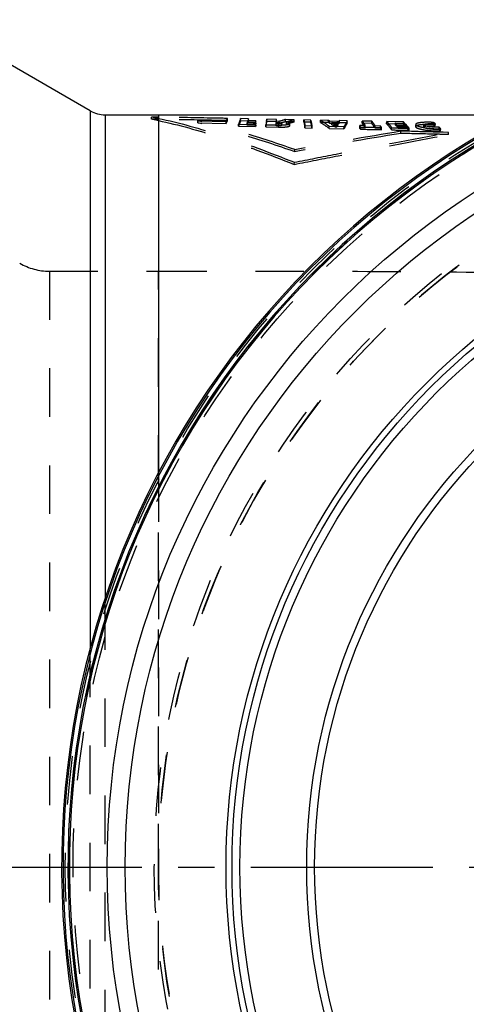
# Model space of a CAD drawing. Header units: millimetres. Extents: x 318 to 682, y 378 to 621.
# Tile 3 of 5: x 443 to 503, y 479 to 611. Entities that reach past the tile are written whole.
import ezdxf

# ---------------------------------------------------------------- set-up
doc = ezdxf.new("R2010")
doc.units = ezdxf.units.MM
doc.header["$LTSCALE"] = 65.185185
doc.linetypes.add('CENTER', pattern=[0.6, 0.375, -0.075, 0.075, -0.075])
doc.linetypes.add('HIDDEN', pattern=[0.2, 0.1, -0.1])
for name, color, linetype in [('ACHSEN_S', 7, 'CONTINUOUS'), ('KOERPER', 7, 'CONTINUOUS'), ('KONST.EL_MIT_GEO', 7, 'CONTINUOUS')]:
    doc.layers.add(name, color=color, linetype=linetype)

msp = doc.modelspace()

# ---------------------------------------------------------------- linework, layer by layer
at = {"layer": 'ACHSEN_S', "color": 2, "linetype": 'CENTER'}
msp.add_line((318, 497.35), (682, 497.35), dxfattribs=at)
at = {"layer": 'KOERPER', "color": 7, "linetype": 'Continuous'}
for p, q in [((452.86, 598.89), (433.93, 609.81)), ((454.86, 598.35), (510.14, 598.35))]:
    msp.add_line(p, q, dxfattribs=at)
at = {"layer": 'KOERPER', "color": 8, "linetype": 'HIDDEN'}
for p in [(447.37, 577.35), (462, 444.5)]:
    msp.add_line(p, (462, 577.35), dxfattribs=at)
msp.add_arc((563, 497.35), 101, 75.0798, 360, dxfattribs=at)
msp.add_open_spline([(462, 577.35), (469.16, 577.35), (483.39, 577.36), (504.56, 577.28), (525.31, 576.86), (538.96, 576.07), (545.67, 575.45)], degree=3, knots=[0, 0, 0, 0, 0.25649, 0.510167, 0.758595, 1, 1, 1, 1], dxfattribs=at)
at = {"layer": 'KONST.EL_MIT_GEO', "color": 7, "linetype": 'Continuous'}
for p, q in [((452.86, 598.89), (452.86, 526.68)), ((454.86, 598.35), (454.86, 533.38)), ((462, 598.35), (462, 550.2))]:
    msp.add_line(p, q, dxfattribs=at)
at = {"layer": 'KONST.EL_MIT_GEO', "color": 8, "linetype": 'HIDDEN'}
for p, q in [((461.06, 597.76), (461.06, 598.05)), ((461.17, 598.05), (461.06, 598.05)), ((462, 597.74), (461.06, 597.76)), ((461.69, 598.04), (461.17, 598.05)), ((462, 598.04), (461.69, 598.04)), ((467.29, 597.26), (467.29, 597.55)), ((467.29, 597.55), (471.1, 597.47)), ((471.31, 597.56), (471.31, 597.86)), ((473.06, 597.53), (473.06, 597.83)), ((474.11, 597.81), (473.06, 597.83)), ((474.02, 597.26), (474.03, 597.56)), ((475.1, 597.53), (474.03, 597.56)), ((474.11, 597.51), (474.11, 597.81)), ((476.56, 597.76), (476.45, 597.02)), ((476.55, 597.46), (476.56, 597.76)), ((477.87, 597.73), (476.56, 597.76)), ((477.84, 597.02), (477.87, 597.73)), ((479.09, 597.41), (479.1, 597.71)), ((480.26, 597.69), (479.1, 597.71)), ((480.25, 597.39), (480.26, 597.69)), ((481.56, 597.37), (481.57, 597.66)), ((482.49, 597.64), (481.57, 597.66)), ((482.48, 597.35), (482.49, 597.64)), ((483.79, 597.32), (483.8, 597.62)), ((484.75, 597.6), (483.8, 597.62)), ((484.86, 597.6), (484.75, 597.6)), ((484.85, 597.3), (484.86, 597.6)), ((486.32, 597.27), (486.33, 597.57)), ((487.39, 597.55), (486.33, 597.57)), ((487.38, 597.25), (487.39, 597.55)), ((467.29, 597.26), (471.1, 597.17)), ((471.1, 597.17), (471.1, 597.47)), ((472.78, 596.82), (472.79, 597.11)), ((472.78, 596.82), (475.07, 596.76)), ((472.79, 597.11), (475.08, 597.06)), ((474.11, 597.51), (473.06, 597.53)), ((473.93, 596.97), (473.94, 597.26)), ((475.11, 596.94), (473.93, 596.97)), ((474.07, 597.26), (473.94, 597.26)), ((473.97, 597.1), (473.98, 597.4)), ((473.97, 597.1), (475.05, 597.08)), ((473.98, 597.4), (475.06, 597.38)), ((475.09, 597.24), (474.02, 597.26)), ((474.33, 597.25), (474.07, 597.26)), ((474.72, 597.24), (474.33, 597.25)), ((474.85, 597.24), (474.72, 597.24)), ((475.11, 597.23), (474.85, 597.24)), ((475.05, 597.08), (475.06, 597.38)), ((475.07, 596.76), (475.08, 597.06)), ((475.09, 597.24), (475.1, 597.53)), ((475.11, 596.94), (475.11, 597.23)), ((476.44, 596.73), (476.45, 597.02)), ((476.44, 596.73), (478.14, 596.69)), ((476.45, 597.02), (478.14, 596.98)), ((477.86, 597.44), (476.55, 597.46)), ((477.83, 596.87), (477.84, 597.17)), ((478.15, 596.87), (477.83, 596.87)), ((477.84, 597.31), (478.16, 597.31)), ((478.15, 597.16), (477.84, 597.17)), ((477.84, 597.02), (478.15, 597.01)), ((478.24, 597.47), (477.85, 597.48)), ((478.23, 597.17), (477.85, 597.18)), ((478.14, 596.69), (478.16, 597.31)), ((478.23, 597.17), (478.24, 597.47)), ((478.6, 596.93), (478.61, 597.22)), ((480.25, 597.39), (479.09, 597.41)), ((479.21, 597.09), (479.22, 597.38)), ((479.68, 596.9), (479.69, 597.2)), ((482.48, 597.35), (481.56, 597.37)), ((481.69, 596.6), (481.7, 596.89)), ((481.69, 596.6), (482.66, 596.57)), ((481.7, 596.89), (482.67, 596.87)), ((482.66, 596.57), (482.67, 596.87)), ((484.85, 597.3), (483.79, 597.32)), ((484.95, 596.52), (484.96, 596.81)), ((484.95, 596.52), (486.94, 596.47)), ((484.96, 596.81), (486.96, 596.76)), ((485.05, 597.18), (485.06, 597.48)), ((486.25, 597.16), (485.05, 597.18)), ((485.99, 597.46), (485.06, 597.48)), ((485.31, 597.02), (485.32, 597.32)), ((485.31, 597.02), (486.15, 597)), ((485.32, 597.32), (486.16, 597.3)), ((485.64, 597.1), (485.59, 597.13)), ((485.8, 596.69), (485.81, 596.98)), ((485.95, 596.68), (485.8, 596.69)), ((485.96, 596.98), (485.81, 596.98)), ((485.95, 596.68), (485.96, 596.98)), ((486.26, 597.46), (485.99, 597.46)), ((486.09, 597.19), (486.05, 597.12)), ((486.15, 597), (486.16, 597.3)), ((486.25, 597.16), (486.26, 597.46)), ((487.38, 597.25), (486.32, 597.27)), ((486.94, 596.47), (486.96, 596.76)), ((489.06, 596.61), (489.07, 596.91)), ((489.78, 596.6), (489.06, 596.61)), ((489.15, 596.9), (489.07, 596.91)), ((489.79, 596.89), (489.15, 596.9)), ((489.16, 596.42), (489.17, 596.71)), ((489.38, 597.22), (489.39, 597.51)), ((490.68, 597.19), (489.38, 597.22)), ((490.69, 597.49), (489.39, 597.51)), ((489.78, 596.6), (489.79, 596.89)), ((490.68, 597.19), (490.69, 597.49)), ((491.13, 596.56), (491.14, 596.86)), ((491.85, 596.55), (491.13, 596.56)), ((491.86, 596.84), (491.14, 596.86)), ((491.85, 596.55), (491.86, 596.84)), ((491.98, 596.35), (491.99, 596.64)), ((492.67, 597.15), (492.68, 597.45)), ((494.91, 597.11), (492.67, 597.15)), ((494.92, 597.41), (492.68, 597.45)), ((493.34, 596.32), (493.35, 596.61)), ((493.86, 596.97), (493.88, 597.27)), ((493.86, 596.97), (495.08, 596.95)), ((493.88, 597.27), (495.09, 597.24)), ((493.98, 596.84), (493.99, 597.13)), ((495.21, 596.81), (493.98, 596.84)), ((494.13, 597.13), (493.99, 597.13)), ((494.68, 597.12), (494.13, 597.13)), ((494.14, 596.66), (494.15, 596.95)), ((494.14, 596.66), (495.37, 596.63)), ((494.15, 596.95), (495.39, 596.92)), ((494.27, 596.49), (494.28, 596.79)), ((495.51, 596.47), (494.27, 596.49)), ((494.42, 596.79), (494.28, 596.79)), ((494.84, 596.78), (494.42, 596.79)), ((494.81, 597.12), (494.68, 597.12)), ((495.09, 597.11), (494.81, 597.12)), ((494.98, 596.77), (494.84, 596.78)), ((494.91, 597.11), (494.92, 597.41)), ((494.94, 597.39), (494.92, 597.41)), ((495.11, 596.77), (494.98, 596.77)), ((495.08, 596.95), (495.09, 597.24)), ((495.22, 597.11), (495.09, 597.11)), ((495.38, 596.76), (495.11, 596.77)), ((495.21, 596.81), (495.22, 597.11)), ((495.24, 597.09), (495.22, 597.11)), ((495.37, 596.63), (495.39, 596.92)), ((495.53, 596.76), (495.38, 596.76)), ((495.51, 596.47), (495.53, 596.76)), ((495.68, 596.26), (495.7, 596.56)), ((496.59, 597.06), (496.57, 596.77)), ((496.61, 596.7), (496.62, 596.99)), ((496.61, 596.7), (496.62, 596.68)), ((496.62, 596.99), (496.64, 596.98)), ((496.62, 596.68), (496.64, 596.98)), ((497.65, 597.01), (497.64, 596.72)), ((497.66, 596.67), (497.67, 596.97)), ((497.67, 596.66), (497.66, 596.67)), ((497.67, 596.66), (497.69, 596.95)), ((497.69, 596.95), (497.67, 596.97)), ((498.98, 597.03), (498.99, 597.33)), ((499.2, 596.85), (499.22, 597.15)), ((499.71, 596.39), (499.73, 596.69)), ((499.93, 596.18), (499.95, 596.47)), ((494.58, 595.85), (494.6, 596.14)), ((496.03, 596.11), (494.6, 596.14)), ((500.28, 596), (499.58, 596.02)), ((500.99, 595.98), (500.28, 596)), ((500.97, 595.69), (500.99, 595.98)), ((480.32, 593.38), (480.33, 593.67)), ((480.26, 591.69), (480.28, 591.97)), ((447.37, 577.35), (447.37, 417.35)), ((462, 550.2), (462, 497.35)), ((454.86, 461.32), (454.86, 533.38)), ((452.86, 468.02), (452.86, 526.68))]:
    msp.add_line(p, q, dxfattribs=at)
for radius in [113.5, 113, 112.46, 101.54, 101]:
    msp.add_circle((563, 497.35), radius, dxfattribs=at)
at = {"layer": 'KONST.EL_MIT_GEO', "color": 7, "linetype": 'Continuous'}
for radius in [107.87, 105.45, 91.9, 91.1, 90.03, 81.07, 80]:
    msp.add_circle((563, 497.35), radius, dxfattribs=at)
for centre, radius, start, end in [((563, 497.35), 114, 93.6597, 86.3403), ((563, 497.35), 113.8, 93.6729, 86.3271), ((563, 497.35), 113.15, 93.7112, 86.2888), ((563, 497.35), 112.96, 93.7219, 86.2781), ((454.86, 602.35), 4, 240, 270)]:
    msp.add_arc(centre, radius, start, end, dxfattribs=at)
at = {"layer": 'KONST.EL_MIT_GEO', "color": 8, "linetype": 'HIDDEN'}
for centre, radius, start, end in [((451.27, 546.28), 52.7, 78.2481, 79.2851), ((451.27, 545.84), 52.84, 78.282, 79.3161), ((485.15, 594.02), 11.67, 161.0514, 162.3377), ((453.67, 598.85), 24.23, 356.7485, 357.3613), ((491.87, 550.8), 48.61, 105.4556, 106.2815), ((490.96, 554.06), 45.24, 105.2015, 105.4487), ((493.43, 551.16), 48.36, 105.8018, 107.0827), ((479.1, 587.82), 11.35, 58.3415, 59.4895), ((513.75, 580.04), 32.54, 147.4066, 147.6432), ((610.54, 529.04), 140.92, 150.9144, 151.28), ((491.07, 591.81), 17.89, 162.7878, 163.2499), ((491.38, 592.05), 18.21, 162.9159, 163.3711), ((484.95, 593.75), 11.48, 160.8955, 162.2009), ((499.01, 591.35), 24.63, 166.1612, 166.5385), ((499.72, 591.53), 25.35, 166.3006, 166.6682), ((510.6, 588.82), 36.41, 167.1165, 167.4019), ((511.71, 588.95), 37.53, 167.2391, 167.5167), ((695.63, 564.66), 221.53, 171.4836, 171.6757), ((438.5, 599.53), 39.42, 356.138, 356.346), ((439.74, 599.66), 38.18, 356.2595, 356.4748), ((452.88, 598.66), 25.02, 356.6103, 357.2021), ((478.21, 599.65), 2.49, 268.6454, 270.247), ((491.62, 551.19), 47.89, 105.1647, 106.2366), ((493.39, 550.8), 48.4, 105.75, 107.03), ((479.11, 587.54), 11.33, 58.3549, 59.5023), ((477.92, 585.7), 13.52, 54.3737, 56.8686), ((478.14, 586.32), 13.13, 55.4592, 56.8746), ((477.54, 585.44), 14.19, 54.3844, 55.1909), ((525.5, 572.16), 46.54, 147.7391, 148.2012), ((530.84, 569.33), 52.71, 148.1831, 148.3697), ((523.39, 573.96), 43.94, 147.9253, 148.083), ((512.59, 580.34), 31.25, 147.1893, 147.4355), ((595.47, 536.57), 123.96, 150.6903, 151.1056), ((480.74, 592.2), 9.41, 26.6435, 27.988), ((480.73, 592.48), 9.44, 26.6434, 27.988), ((485.03, 592), 8.2, 32.0417, 33.7043), ((485.03, 592.27), 8.22, 32.1027, 33.7667), ((488.85, 592.33), 6.83, 41.3441, 42.8224), ((488.85, 592.6), 6.85, 41.3982, 42.8768), ((487.98, 591.58), 7.98, 37.9875, 39.4687), ((487.98, 591.86), 8.01, 38.0405, 39.5223), ((490.31, 592.21), 6.72, 44.7715, 46.81), ((490.29, 592.47), 6.77, 44.8237, 46.6304), ((489.59, 591.52), 7.72, 41.4538, 43.3121), ((489.57, 591.77), 7.78, 41.5049, 43.1974), ((488.65, 590.71), 8.95, 38.2955, 39.9802), ((488.65, 590.98), 8.98, 38.3436, 40.0288), ((493.87, 590.46), 8.32, 50.181, 52.1468), ((493.87, 590.72), 8.36, 50.2169, 52.1822), ((492.55, 588.99), 10.3, 44.2252, 45.932), ((492.54, 589.25), 10.34, 44.2615, 45.9683), ((668.85, -453.49), 1063.72, 99.42946, 100.20924), ((670.47, -459.69), 1070.38, 99.45717, 100.23241), ((447.37, 585.35), 8, 240, 270)]:
    msp.add_arc(centre, radius, start, end, dxfattribs=at)
for points, knots in [([(471.31, 597.86), (470.54, 597.88), (467.43, 597.94), (464.33, 597.99), (462, 598.04)], [0, 0, 0, 0, 0.250993, 1, 1, 1, 1]), ([(462, 597.87), (464.85, 597.28), (471.02, 595.5), (477.03, 593.27), (480.28, 591.97)], [0, 0, 0, 0, 0.454387, 1, 1, 1, 1]), ([(471.31, 597.56), (470.53, 597.58), (467.43, 597.64), (464.33, 597.7), (462, 597.74)], [0, 0, 0, 0, 0.250706, 1, 1, 1, 1]), ([(462, 597.57), (464.75, 597), (470.92, 595.25), (476.93, 593.02), (480.26, 591.69)], [0, 0, 0, 0, 0.439008, 1, 1, 1, 1]), ([(480.33, 593.67), (478.06, 594.48), (473.75, 595.91), (469.37, 597.09), (467.29, 597.55)], [0, 0, 0, 0, 0.530894, 1, 1, 1, 1]), ([(471.1, 597.47), (471.12, 597.5), (471.19, 597.64), (471.26, 597.77), (471.31, 597.86)], [0, 0, 0, 0, 0.265676, 1, 1, 1, 1]), ([(471.1, 597.17), (471.12, 597.21), (471.18, 597.34), (471.26, 597.47), (471.31, 597.56)], [0, 0, 0, 0, 0.265631, 1, 1, 1, 1]), ([(473.06, 597.83), (473.04, 597.77), (472.94, 597.54), (472.85, 597.3), (472.79, 597.11)], [0, 0, 0, 0, 0.223648, 1, 1, 1, 1]), ([(481.57, 597.66), (481.58, 597.61), (481.63, 597.35), (481.67, 597.09), (481.7, 596.89)], [0, 0, 0, 0, 0.224818, 1, 1, 1, 1]), ([(482.67, 596.87), (482.66, 596.94), (482.61, 597.2), (482.55, 597.46), (482.49, 597.64)], [0, 0, 0, 0, 0.274422, 1, 1, 1, 1]), ([(483.8, 597.62), (483.9, 597.56), (484.3, 597.31), (484.68, 597.03), (484.96, 596.81)], [0, 0, 0, 0, 0.238634, 1, 1, 1, 1]), ([(480.32, 593.38), (478, 594.2), (473.7, 595.63), (469.32, 596.81), (467.29, 597.26)], [0, 0, 0, 0, 0.541718, 1, 1, 1, 1]), ([(473.06, 597.53), (473.03, 597.48), (472.94, 597.24), (472.85, 597.01), (472.78, 596.82)], [0, 0, 0, 0, 0.223702, 1, 1, 1, 1]), ([(478.14, 596.98), (478.34, 596.98), (478.69, 596.98), (479.19, 597.02), (479.48, 597.07), (479.69, 597.14), (479.69, 597.2)], [0, 0, 0, 0, 0.364503, 0.680519, 0.901832, 1, 1, 1, 1]), ([(478.14, 596.69), (478.33, 596.68), (478.69, 596.68), (479.18, 596.72), (479.48, 596.77), (479.68, 596.85), (479.68, 596.9)], [0, 0, 0, 0, 0.362784, 0.682089, 0.904326, 1, 1, 1, 1]), ([(478.15, 597.01), (478.21, 597.01), (478.31, 597), (478.45, 596.99), (478.54, 596.97), (478.6, 596.94), (478.6, 596.93)], [0, 0, 0, 0, 0.353066, 0.676502, 0.904669, 1, 1, 1, 1]), ([(478.6, 596.93), (478.6, 596.91), (478.54, 596.89), (478.45, 596.88), (478.31, 596.87), (478.2, 596.87), (478.15, 596.87)], [0, 0, 0, 0, 0.09138, 0.306396, 0.629485, 1, 1, 1, 1]), ([(478.16, 597.31), (478.22, 597.3), (478.32, 597.3), (478.46, 597.28), (478.55, 597.26), (478.61, 597.24), (478.61, 597.22)], [0, 0, 0, 0, 0.369078, 0.686408, 0.903707, 1, 1, 1, 1]), ([(478.61, 597.22), (478.61, 597.21), (478.56, 597.19), (478.44, 597.17), (478.31, 597.16), (478.22, 597.16)], [0, 0, 0, 0, 0.096282, 0.311403, 1, 1, 1, 1]), ([(479.68, 596.9), (479.68, 596.95), (479.47, 597.04), (479.33, 597.07), (479.21, 597.09)], [0, 0, 0, 0, 0.309983, 1, 1, 1, 1]), ([(479.69, 597.2), (479.69, 597.25), (479.48, 597.33), (479.34, 597.36), (479.22, 597.38)], [0, 0, 0, 0, 0.305768, 1, 1, 1, 1]), ([(481.56, 597.37), (481.57, 597.31), (481.62, 597.05), (481.66, 596.8), (481.69, 596.6)], [0, 0, 0, 0, 0.224798, 1, 1, 1, 1]), ([(482.66, 596.57), (482.65, 596.64), (482.6, 596.9), (482.54, 597.16), (482.48, 597.35)], [0, 0, 0, 0, 0.274441, 1, 1, 1, 1]), ([(483.79, 597.32), (483.89, 597.26), (484.29, 597.01), (484.67, 596.74), (484.95, 596.52)], [0, 0, 0, 0, 0.23853, 1, 1, 1, 1]), ([(489.38, 597.22), (489.41, 597.17), (489.56, 596.97), (489.69, 596.76), (489.78, 596.6)], [0, 0, 0, 0, 0.237158, 1, 1, 1, 1]), ([(489.39, 597.51), (489.43, 597.47), (489.57, 597.26), (489.7, 597.05), (489.79, 596.89)], [0, 0, 0, 0, 0.237182, 1, 1, 1, 1]), ([(491.13, 596.56), (491.09, 596.62), (490.95, 596.84), (490.8, 597.04), (490.68, 597.19)], [0, 0, 0, 0, 0.26207, 1, 1, 1, 1]), ([(491.14, 596.86), (491.1, 596.92), (490.96, 597.13), (490.81, 597.34), (490.69, 597.49)], [0, 0, 0, 0, 0.262051, 1, 1, 1, 1]), ([(492.67, 597.15), (492.73, 597.09), (492.97, 596.83), (493.18, 596.54), (493.34, 596.32)], [0, 0, 0, 0, 0.236936, 1, 1, 1, 1]), ([(492.68, 597.45), (492.74, 597.39), (492.98, 597.12), (493.2, 596.84), (493.35, 596.61)], [0, 0, 0, 0, 0.236958, 1, 1, 1, 1]), ([(498.98, 597.03), (498.68, 597.05), (498.11, 597.06), (497.37, 597.03), (496.87, 596.95), (496.63, 596.86), (496.58, 596.8), (496.57, 596.77)], [0, 0, 0, 0, 0.36564, 0.687838, 0.905386, 0.965247, 1, 1, 1, 1]), ([(497.39, 597.31), (497.19, 597.29), (496.93, 597.26), (496.67, 597.17), (496.59, 597.1), (496.59, 597.06)], [0, 0, 0, 0, 0.687441, 0.886387, 1, 1, 1, 1]), ([(496.62, 596.68), (496.66, 596.64), (496.79, 596.57), (497.19, 596.43), (497.89, 596.29), (498.87, 596.19), (499.58, 596.17), (499.93, 596.18)], [0, 0, 0, 0, 0.04975, 0.128823, 0.372437, 0.686096, 1, 1, 1, 1]), ([(496.64, 596.98), (496.68, 596.93), (496.83, 596.86), (497.09, 596.77), (497.46, 596.68), (498.07, 596.57), (498.91, 596.48), (499.6, 596.46), (499.95, 596.47)], [0, 0, 0, 0, 0.054723, 0.139783, 0.251858, 0.385931, 0.691924, 1, 1, 1, 1]), ([(498.99, 597.33), (498.85, 597.33), (498.31, 597.35), (497.78, 597.35), (497.39, 597.31)], [0, 0, 0, 0, 0.272229, 1, 1, 1, 1]), ([(497.64, 596.72), (497.64, 596.77), (497.86, 596.84), (498.16, 596.87), (498.67, 596.88), (499.02, 596.87), (499.2, 596.85)], [0, 0, 0, 0, 0.092731, 0.325889, 0.654999, 1, 1, 1, 1]), ([(497.65, 597.01), (497.66, 597.06), (497.87, 597.13), (498.17, 597.16), (498.67, 597.18), (499.03, 597.16), (499.22, 597.15)], [0, 0, 0, 0, 0.097135, 0.320177, 0.640287, 1, 1, 1, 1]), ([(499.71, 596.39), (499.51, 596.38), (499.08, 596.38), (498.49, 596.43), (498.03, 596.51), (497.78, 596.59), (497.7, 596.63), (497.67, 596.66)], [0, 0, 0, 0, 0.289845, 0.615975, 0.869534, 0.949922, 1, 1, 1, 1]), ([(497.72, 596.93), (497.71, 596.94), (497.7, 596.94), (497.69, 596.95), (497.69, 596.95)], [0, 0, 0, 0, 0.530392, 1, 1, 1, 1]), ([(498.89, 596.7), (498.64, 596.72), (498.3, 596.75), (497.91, 596.85), (497.77, 596.9), (497.72, 596.93)], [0, 0, 0, 0, 0.616464, 0.847209, 1, 1, 1, 1]), ([(499.73, 596.69), (499.66, 596.68), (499.38, 596.67), (499.1, 596.68), (498.89, 596.7)], [0, 0, 0, 0, 0.231791, 1, 1, 1, 1]), ([(480.26, 591.69), (482.23, 592.08), (489.13, 593.44), (496.03, 594.77), (500.97, 595.69)], [0, 0, 0, 0, 0.285602, 1, 1, 1, 1]), ([(480.28, 591.97), (482.15, 592.34), (489.05, 593.71), (495.95, 595.05), (500.99, 595.98)], [0, 0, 0, 0, 0.271692, 1, 1, 1, 1]), ([(500.97, 595.69), (500.44, 595.71), (498.31, 595.76), (496.18, 595.81), (494.58, 595.85)], [0, 0, 0, 0, 0.248739, 1, 1, 1, 1])]:
    msp.add_open_spline(points, degree=3, knots=knots, dxfattribs=at)
for points in [[(489.16, 596.42), (490.1, 596.39), (491.04, 596.37), (491.98, 596.35)], [(489.17, 596.71), (490.11, 596.69), (491.05, 596.66), (491.99, 596.64)], [(493.34, 596.32), (494.12, 596.3), (494.9, 596.28), (495.68, 596.26)], [(493.35, 596.61), (494.13, 596.59), (494.92, 596.57), (495.7, 596.56)], [(496.57, 596.77), (496.57, 596.74), (496.59, 596.71), (496.61, 596.7)], [(496.59, 597.06), (496.59, 597.04), (496.6, 597.01), (496.62, 596.99)], [(497.66, 596.67), (497.65, 596.69), (497.64, 596.7), (497.64, 596.72)], [(497.67, 596.97), (497.66, 596.98), (497.65, 597), (497.65, 597.01)], [(499.58, 596.02), (498.39, 596.05), (497.21, 596.08), (496.03, 596.11)]]:
    msp.add_open_spline(points, degree=3, dxfattribs=at)

doc.saveas('drawing.dxf')
